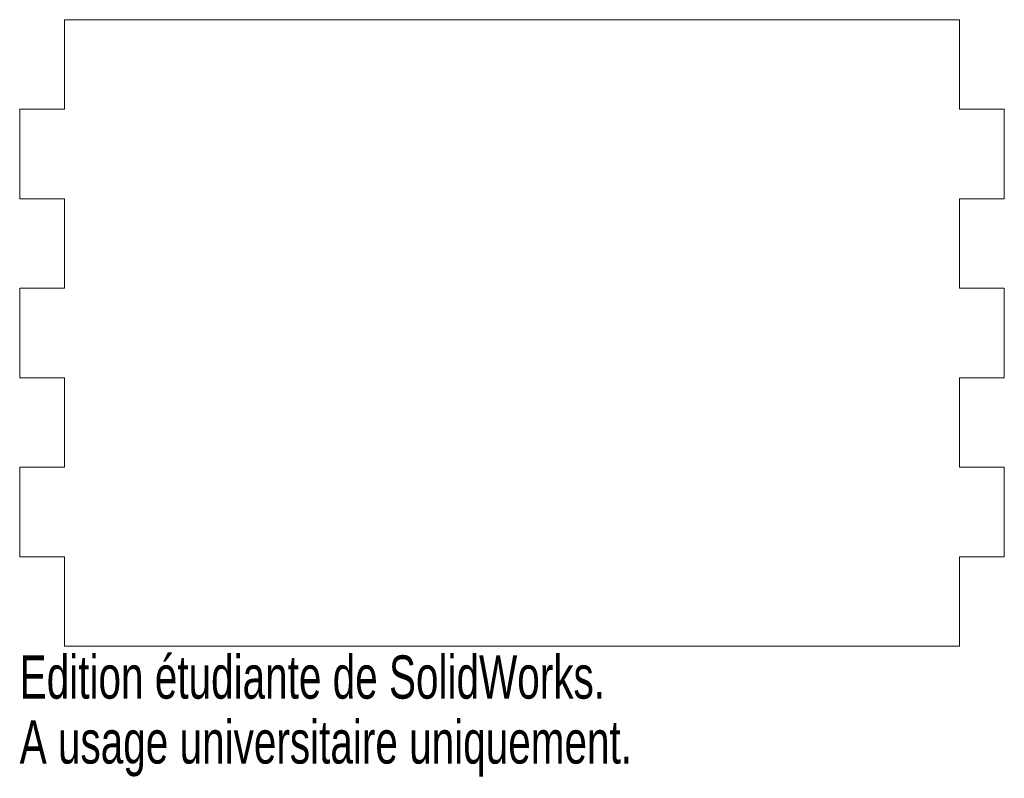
# Model space of a CAD drawing. Header units: millimetres. Extents: x -55 to 55, y -50 to 35.
import ezdxf

# ---------------------------------------------------------------- set-up
doc = ezdxf.new("R2010")
doc.units = ezdxf.units.MM
doc.styles.add('SLDTEXTSTYLE0', font='TXT', dxfattribs={"width": 0.7})

msp = doc.modelspace()

# ---------------------------------------------------------------- linework, layer by layer
at = {"color": 7, "linetype": 'Continuous', "lineweight": 15}
for p, q in [((50, 35), (-50, 35)), ((-50, 35), (-50, 25)), ((50, 25), (50, 35)), ((-55, 25), (-55, 15)), ((-55, 25), (-50, 25)), ((50, 25), (55, 25)), ((55, 25), (55, 15)), ((-55, 15), (-50, 15)), ((-50, 15), (-50, 5)), ((50, 15), (55, 15)), ((50, 5), (50, 15)), ((-55, 5), (-55, -5)), ((-55, 5), (-50, 5)), ((50, 5), (55, 5)), ((55, 5), (55, -5)), ((-55, -5), (-50, -5)), ((-50, -5), (-50, -15)), ((50, -5), (55, -5)), ((50, -15), (50, -5)), ((-55, -15), (-55, -25)), ((-55, -15), (-50, -15)), ((50, -15), (55, -15)), ((55, -15), (55, -25)), ((-55, -25), (-50, -25)), ((-50, -25), (-50, -35)), ((50, -25), (55, -25)), ((50, -35), (50, -25)), ((-50, -35), (50, -35))]:
    msp.add_line(p, q, dxfattribs=at)

# ---------------------------------------------------------------- texts
at = {"color": 7, "linetype": 'Continuous', "char_height": 4.8336, "attachment_point": 1, "style": 'SLDTEXTSTYLE0'}
for s, insert in [('Edition étudiante de SolidWorks.', (-55, -36.02)), ('A usage universitaire uniquement.', (-55, -43.27))]:
    msp.add_mtext(s, dxfattribs=dict(at, insert=insert))

doc.saveas('drawing.dxf')
